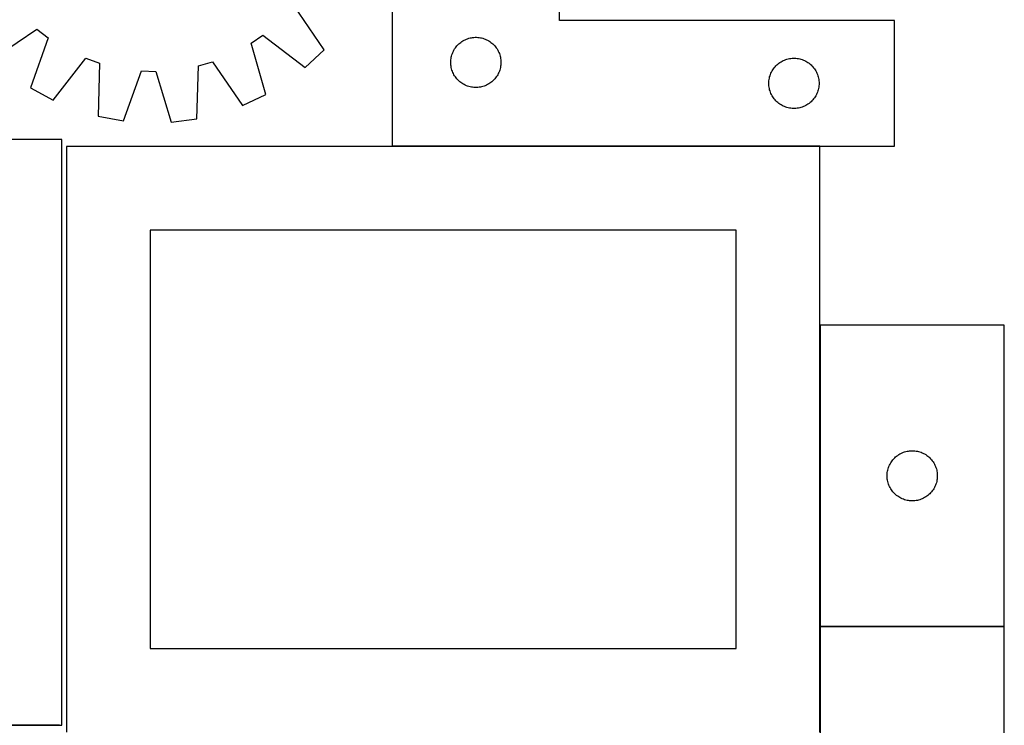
# Model space of a CAD drawing. Header units: millimetres. Extents: x 7 to 1493, y 7 to 2993.
# Tile 9 of 12: x 883 to 1471, y 1763 to 2184. Entities that reach past the tile are written whole.
import ezdxf

# ---------------------------------------------------------------- set-up
doc = ezdxf.new("R2010")
doc.units = ezdxf.units.MM
doc.layers.add('COMMON', color=5, linetype='CONTINUOUS', true_color=0x0000ff)
doc.layers.add('CUT', color=7, linetype='CONTINUOUS', true_color=0x000000)

msp = doc.modelspace()

# ---------------------------------------------------------------- linework, layer by layer
at = {"layer": 'COMMON'}
for p, q in [((1360.859625, 2108.692747), (1105.412353, 2108.692747)), ((1360.959625, 2001.772524), (1360.959625, 1821.772524)), ((1360.959625, 1821.572523), (1360.959625, 1758.592746)), ((1471.059626, 1821.672524), (1361.059626, 1821.672524)), ((906.724736, 1762.723825), (458.049576, 1762.723825))]:
    msp.add_line(p, q, dxfattribs=at)
at = {"layer": 'CUT'}
for p, q in [((1105.412353, 2358.792747), (1105.412353, 2108.792747)), ((1205.412353, 2183.792747), (1205.412353, 2358.792747)), ((1064.727295, 2166.399298), (1046.912001, 2192.697398)), ((1405.412353, 2183.792747), (1205.412353, 2183.792747)), ((1405.412353, 2108.792747), (1405.412353, 2183.792747)), ((866.812792, 2160.935818), (893.110892, 2178.751112)), ((893.110892, 2178.751112), (899.907109, 2173.523226)), ((899.907109, 2173.523226), (889.433323, 2143.535319)), ((1021.198171, 2170.201491), (1028.270334, 2175.049572)), ((1030.014963, 2139.685283), (1021.198171, 2170.201491)), ((1028.270334, 2175.049572), (1053.55395, 2155.821637)), ((1145.223253, 2169.801028), (1145.803455, 2170.310954)), ((1145.803455, 2170.310954), (1146.409138, 2170.790336)), ((1146.409138, 2170.790336), (1147.038697, 2171.237902)), ((1147.038697, 2171.237902), (1147.690461, 2171.652467)), ((1147.690461, 2171.652467), (1148.362701, 2172.032929)), ((1148.362701, 2172.032929), (1149.053637, 2172.378281)), ((1149.053637, 2172.378281), (1149.761434, 2172.687607)), ((1149.761434, 2172.687607), (1150.484217, 2172.960086)), ((1150.484217, 2172.960086), (1151.220068, 2173.194995)), ((1151.220068, 2173.194995), (1151.967036, 2173.391713)), ((1151.967036, 2173.391713), (1152.723141, 2173.549717)), ((1152.723141, 2173.549717), (1153.486377, 2173.668587)), ((1153.486377, 2173.668587), (1154.254721, 2173.74801)), ((1154.254721, 2173.74801), (1155.026134, 2173.787774)), ((1155.026134, 2173.787774), (1155.798571, 2173.787774)), ((1155.798571, 2173.787774), (1156.569985, 2173.74801)), ((1156.569985, 2173.74801), (1157.338328, 2173.668587)), ((1157.338328, 2173.668587), (1158.101564, 2173.549717)), ((1158.101564, 2173.549717), (1158.857669, 2173.391713)), ((1158.857669, 2173.391713), (1159.604637, 2173.194995)), ((1159.604637, 2173.194995), (1160.340488, 2172.960086)), ((1160.340488, 2172.960086), (1161.063271, 2172.687607)), ((1161.063271, 2172.687607), (1161.771068, 2172.378281)), ((1161.771068, 2172.378281), (1162.462004, 2172.032929)), ((1162.462004, 2172.032929), (1163.134245, 2171.652467)), ((1163.134245, 2171.652467), (1163.786008, 2171.237902)), ((1163.786008, 2171.237902), (1164.415567, 2170.790336)), ((1164.415567, 2170.790336), (1165.02125, 2170.310954)), ((1165.02125, 2170.310954), (1165.601453, 2169.801028)), ((1053.55395, 2155.821637), (1064.727295, 2166.399298)), ((1141.3766, 2164.084029), (1141.667599, 2164.799556)), ((1141.667599, 2164.799556), (1141.995046, 2165.499154)), ((1141.995046, 2165.499154), (1142.358074, 2166.180968)), ((1142.358074, 2166.180968), (1142.755719, 2166.84319)), ((1142.755719, 2166.84319), (1143.186928, 2167.484064)), ((1143.186928, 2167.484064), (1143.650556, 2168.10189)), ((1143.650556, 2168.10189), (1144.145374, 2168.695029)), ((1144.145374, 2168.695029), (1144.67007, 2169.26191)), ((1144.67007, 2169.26191), (1145.223253, 2169.801028)), ((1165.601453, 2169.801028), (1166.154635, 2169.26191)), ((1166.154635, 2169.26191), (1166.679332, 2168.695029)), ((1166.679332, 2168.695029), (1167.17415, 2168.10189)), ((1167.17415, 2168.10189), (1167.637778, 2167.484064)), ((1167.637778, 2167.484064), (1168.068986, 2166.84319)), ((1168.068986, 2166.84319), (1168.466631, 2166.180968)), ((1168.466631, 2166.180968), (1168.829659, 2165.499154)), ((1168.829659, 2165.499154), (1169.157106, 2164.799556)), ((1169.157106, 2164.799556), (1169.448105, 2164.084029)), ((902.94603, 2136.177514), (922.451781, 2161.247425)), ((922.451781, 2161.247425), (930.530874, 2158.375555)), ((930.530874, 2158.375555), (929.836484, 2126.618783)), ((989.791249, 2156.752623), (998.015414, 2159.178003)), ((998.015414, 2159.178003), (1016.119804, 2133.078083)), ((1140.412353, 2158.792747), (1140.432241, 2159.564929)), ((1140.432241, 2158.020566), (1140.412353, 2158.792747)), ((1140.432241, 2159.564929), (1140.491854, 2160.335062)), ((1140.491854, 2160.335062), (1140.591034, 2161.101106)), ((1140.591034, 2161.101106), (1140.729517, 2161.861028)), ((1140.729517, 2161.861028), (1140.906937, 2162.612814)), ((1140.906937, 2162.612814), (1141.122822, 2163.35447)), ((1141.122822, 2163.35447), (1141.3766, 2164.084029)), ((1169.448105, 2164.084029), (1169.701883, 2163.35447)), ((1169.701883, 2163.35447), (1169.917768, 2162.612814)), ((1169.917768, 2162.612814), (1170.095188, 2161.861028)), ((1170.095188, 2161.861028), (1170.233671, 2161.101106)), ((1170.233671, 2161.101106), (1170.332851, 2160.335062)), ((1170.332851, 2160.335062), (1170.392464, 2159.564929)), ((1170.392464, 2159.564929), (1170.412353, 2158.792747)), ((1170.412353, 2158.792747), (1170.392464, 2158.020566)), ((1336.409138, 2158.290336), (1337.038697, 2158.737902)), ((1337.038697, 2158.737902), (1337.690461, 2159.152467)), ((1337.690461, 2159.152467), (1338.362701, 2159.532929)), ((1338.362701, 2159.532929), (1339.053637, 2159.878281)), ((1339.053637, 2159.878281), (1339.761434, 2160.187607)), ((1339.761434, 2160.187607), (1340.484217, 2160.460086)), ((1340.484217, 2160.460086), (1341.220068, 2160.694995)), ((1341.220068, 2160.694995), (1341.967036, 2160.891713)), ((1341.967036, 2160.891713), (1342.723141, 2161.049717)), ((1342.723141, 2161.049717), (1343.486377, 2161.168587)), ((1343.486377, 2161.168587), (1344.254721, 2161.24801)), ((1344.254721, 2161.24801), (1345.026134, 2161.287774)), ((1345.026134, 2161.287774), (1345.798571, 2161.287774)), ((1345.798571, 2161.287774), (1346.569985, 2161.24801)), ((1346.569985, 2161.24801), (1347.338328, 2161.168587)), ((1347.338328, 2161.168587), (1348.101564, 2161.049717)), ((1348.101564, 2161.049717), (1348.857669, 2160.891713)), ((1348.857669, 2160.891713), (1349.604637, 2160.694995)), ((1349.604637, 2160.694995), (1350.340488, 2160.460086)), ((1350.340488, 2160.460086), (1351.063271, 2160.187607)), ((1351.063271, 2160.187607), (1351.771068, 2159.878281)), ((1351.771068, 2159.878281), (1352.462004, 2159.532929)), ((1352.462004, 2159.532929), (1353.134245, 2159.152467)), ((1353.134245, 2159.152467), (1353.786008, 2158.737902)), ((1353.786008, 2158.737902), (1354.415567, 2158.290336)), ((944.961519, 2123.796751), (955.765562, 2153.667262)), ((955.765562, 2153.667262), (964.336692, 2153.432529)), ((964.336692, 2153.432529), (973.48967, 2123.015465)), ((988.746489, 2125.005446), (989.791249, 2156.752623)), ((1140.491854, 2157.250432), (1140.432241, 2158.020566)), ((1140.591034, 2156.484389), (1140.491854, 2157.250432)), ((1140.729517, 2155.724466), (1140.591034, 2156.484389)), ((1140.906937, 2154.97268), (1140.729517, 2155.724466)), ((1141.122822, 2154.231025), (1140.906937, 2154.97268)), ((1141.3766, 2153.501466), (1141.122822, 2154.231025)), ((1141.667599, 2152.785939), (1141.3766, 2153.501466)), ((1141.995046, 2152.08634), (1141.667599, 2152.785939)), ((1169.157106, 2152.785939), (1168.829659, 2152.08634)), ((1169.448105, 2153.501466), (1169.157106, 2152.785939)), ((1169.701883, 2154.231025), (1169.448105, 2153.501466)), ((1169.917768, 2154.97268), (1169.701883, 2154.231025)), ((1170.095188, 2155.724466), (1169.917768, 2154.97268)), ((1170.233671, 2156.484389), (1170.095188, 2155.724466)), ((1170.332851, 2157.250432), (1170.233671, 2156.484389)), ((1170.392464, 2158.020566), (1170.332851, 2157.250432)), ((1331.667599, 2152.299556), (1331.995046, 2152.999154)), ((1331.995046, 2152.999154), (1332.358074, 2153.680968)), ((1332.358074, 2153.680968), (1332.755719, 2154.34319)), ((1332.755719, 2154.34319), (1333.186928, 2154.984064)), ((1333.186928, 2154.984064), (1333.650556, 2155.60189)), ((1333.650556, 2155.60189), (1334.145374, 2156.195029)), ((1334.145374, 2156.195029), (1334.67007, 2156.76191)), ((1334.67007, 2156.76191), (1335.223253, 2157.301028)), ((1335.223253, 2157.301028), (1335.803455, 2157.810954)), ((1335.803455, 2157.810954), (1336.409138, 2158.290336)), ((1354.415567, 2158.290336), (1355.02125, 2157.810954)), ((1355.02125, 2157.810954), (1355.601453, 2157.301028)), ((1355.601453, 2157.301028), (1356.154635, 2156.76191)), ((1356.154635, 2156.76191), (1356.679332, 2156.195029)), ((1356.679332, 2156.195029), (1357.17415, 2155.60189)), ((1357.17415, 2155.60189), (1357.637778, 2154.984064)), ((1357.637778, 2154.984064), (1358.068986, 2154.34319)), ((1358.068986, 2154.34319), (1358.466631, 2153.680968)), ((1358.466631, 2153.680968), (1358.829659, 2152.999154)), ((1358.829659, 2152.999154), (1359.157106, 2152.299556)), ((1142.358074, 2151.404526), (1141.995046, 2152.08634)), ((1142.755719, 2150.742304), (1142.358074, 2151.404526)), ((1143.186928, 2150.101431), (1142.755719, 2150.742304)), ((1143.650556, 2149.483605), (1143.186928, 2150.101431)), ((1144.145374, 2148.890465), (1143.650556, 2149.483605)), ((1144.67007, 2148.323585), (1144.145374, 2148.890465)), ((1145.223253, 2147.784467), (1144.67007, 2148.323585)), ((1145.803455, 2147.274541), (1145.223253, 2147.784467)), ((1146.409138, 2146.795159), (1145.803455, 2147.274541)), ((1147.038697, 2146.347592), (1146.409138, 2146.795159)), ((1164.415567, 2146.795159), (1163.786008, 2146.347592)), ((1165.02125, 2147.274541), (1164.415567, 2146.795159)), ((1165.601453, 2147.784467), (1165.02125, 2147.274541)), ((1166.154635, 2148.323585), (1165.601453, 2147.784467)), ((1166.679332, 2148.890465), (1166.154635, 2148.323585)), ((1167.17415, 2149.483605), (1166.679332, 2148.890465)), ((1167.637778, 2150.101431), (1167.17415, 2149.483605)), ((1168.068986, 2150.742304), (1167.637778, 2150.101431)), ((1168.466631, 2151.404526), (1168.068986, 2150.742304)), ((1168.829659, 2152.08634), (1168.466631, 2151.404526)), ((1330.412353, 2146.292747), (1330.432241, 2147.064929)), ((1330.432241, 2147.064929), (1330.491854, 2147.835062)), ((1330.491854, 2147.835062), (1330.591034, 2148.601106)), ((1330.591034, 2148.601106), (1330.729517, 2149.361028)), ((1330.729517, 2149.361028), (1330.906937, 2150.112814)), ((1330.906937, 2150.112814), (1331.122822, 2150.85447)), ((1331.122822, 2150.85447), (1331.3766, 2151.584029)), ((1331.3766, 2151.584029), (1331.667599, 2152.299556)), ((1359.157106, 2152.299556), (1359.448105, 2151.584029)), ((1359.448105, 2151.584029), (1359.701883, 2150.85447)), ((1359.701883, 2150.85447), (1359.917768, 2150.112814)), ((1359.917768, 2150.112814), (1360.095188, 2149.361028)), ((1360.095188, 2149.361028), (1360.233671, 2148.601106)), ((1360.233671, 2148.601106), (1360.332851, 2147.835062)), ((1360.332851, 2147.835062), (1360.392464, 2147.064929)), ((1360.392464, 2147.064929), (1360.412353, 2146.292747)), ((889.433323, 2143.535319), (902.94603, 2136.177514)), ((1147.690461, 2145.933028), (1147.038697, 2146.347592)), ((1148.362701, 2145.552565), (1147.690461, 2145.933028)), ((1149.053637, 2145.207213), (1148.362701, 2145.552565)), ((1149.761434, 2144.897888), (1149.053637, 2145.207213)), ((1150.484217, 2144.625409), (1149.761434, 2144.897888)), ((1151.220068, 2144.390499), (1150.484217, 2144.625409)), ((1151.967036, 2144.193782), (1151.220068, 2144.390499)), ((1152.723141, 2144.035778), (1151.967036, 2144.193782)), ((1153.486377, 2143.916907), (1152.723141, 2144.035778)), ((1154.254721, 2143.837484), (1153.486377, 2143.916907)), ((1155.026134, 2143.79772), (1154.254721, 2143.837484)), ((1155.798571, 2143.79772), (1155.026134, 2143.79772)), ((1156.569985, 2143.837484), (1155.798571, 2143.79772)), ((1157.338328, 2143.916907), (1156.569985, 2143.837484)), ((1158.101564, 2144.035778), (1157.338328, 2143.916907)), ((1158.857669, 2144.193782), (1158.101564, 2144.035778)), ((1159.604637, 2144.390499), (1158.857669, 2144.193782)), ((1160.340488, 2144.625409), (1159.604637, 2144.390499)), ((1161.063271, 2144.897888), (1160.340488, 2144.625409)), ((1161.771068, 2145.207213), (1161.063271, 2144.897888)), ((1162.462004, 2145.552565), (1161.771068, 2145.207213)), ((1163.134245, 2145.933028), (1162.462004, 2145.552565)), ((1163.786008, 2146.347592), (1163.134245, 2145.933028)), ((1330.432241, 2145.520566), (1330.412353, 2146.292747)), ((1330.491854, 2144.750432), (1330.432241, 2145.520566)), ((1330.591034, 2143.984389), (1330.491854, 2144.750432)), ((1330.729517, 2143.224466), (1330.591034, 2143.984389)), ((1330.906937, 2142.47268), (1330.729517, 2143.224466)), ((1331.122822, 2141.731025), (1330.906937, 2142.47268)), ((1331.3766, 2141.001466), (1331.122822, 2141.731025)), ((1331.667599, 2140.285939), (1331.3766, 2141.001466)), ((1359.448105, 2141.001466), (1359.157106, 2140.285939)), ((1359.701883, 2141.731025), (1359.448105, 2141.001466)), ((1359.917768, 2142.47268), (1359.701883, 2141.731025)), ((1360.095188, 2143.224466), (1359.917768, 2142.47268)), ((1360.233671, 2143.984389), (1360.095188, 2143.224466)), ((1360.332851, 2144.750432), (1360.233671, 2143.984389)), ((1360.392464, 2145.520566), (1360.332851, 2144.750432)), ((1360.412353, 2146.292747), (1360.392464, 2145.520566)), ((1016.119804, 2133.078083), (1030.014963, 2139.685283)), ((1331.995046, 2139.58634), (1331.667599, 2140.285939)), ((1332.358074, 2138.904526), (1331.995046, 2139.58634)), ((1332.755719, 2138.242304), (1332.358074, 2138.904526)), ((1333.186928, 2137.601431), (1332.755719, 2138.242304)), ((1333.650556, 2136.983605), (1333.186928, 2137.601431)), ((1334.145374, 2136.390465), (1333.650556, 2136.983605)), ((1334.67007, 2135.823585), (1334.145374, 2136.390465)), ((1335.223253, 2135.284467), (1334.67007, 2135.823585)), ((1335.803455, 2134.774541), (1335.223253, 2135.284467)), ((1355.601453, 2135.284467), (1355.02125, 2134.774541)), ((1356.154635, 2135.823585), (1355.601453, 2135.284467)), ((1356.679332, 2136.390465), (1356.154635, 2135.823585)), ((1357.17415, 2136.983605), (1356.679332, 2136.390465)), ((1357.637778, 2137.601431), (1357.17415, 2136.983605)), ((1358.068986, 2138.242304), (1357.637778, 2137.601431)), ((1358.466631, 2138.904526), (1358.068986, 2138.242304)), ((1358.829659, 2139.58634), (1358.466631, 2138.904526)), ((1359.157106, 2140.285939), (1358.829659, 2139.58634)), ((1336.409138, 2134.295159), (1335.803455, 2134.774541)), ((1337.038697, 2133.847592), (1336.409138, 2134.295159)), ((1337.690461, 2133.433028), (1337.038697, 2133.847592)), ((1338.362701, 2133.052565), (1337.690461, 2133.433028)), ((1339.053637, 2132.707213), (1338.362701, 2133.052565)), ((1339.761434, 2132.397888), (1339.053637, 2132.707213)), ((1340.484217, 2132.125409), (1339.761434, 2132.397888)), ((1341.220068, 2131.890499), (1340.484217, 2132.125409)), ((1341.967036, 2131.693782), (1341.220068, 2131.890499)), ((1342.723141, 2131.535778), (1341.967036, 2131.693782)), ((1343.486377, 2131.416907), (1342.723141, 2131.535778)), ((1344.254721, 2131.337484), (1343.486377, 2131.416907)), ((1345.026134, 2131.29772), (1344.254721, 2131.337484)), ((1345.798571, 2131.29772), (1345.026134, 2131.29772)), ((1346.569985, 2131.337484), (1345.798571, 2131.29772)), ((1347.338328, 2131.416907), (1346.569985, 2131.337484)), ((1348.101564, 2131.535778), (1347.338328, 2131.416907)), ((1348.857669, 2131.693782), (1348.101564, 2131.535778)), ((1349.604637, 2131.890499), (1348.857669, 2131.693782)), ((1350.340488, 2132.125409), (1349.604637, 2131.890499)), ((1351.063271, 2132.397888), (1350.340488, 2132.125409)), ((1351.771068, 2132.707213), (1351.063271, 2132.397888)), ((1352.462004, 2133.052565), (1351.771068, 2132.707213)), ((1353.134245, 2133.433028), (1352.462004, 2133.052565)), ((1353.786008, 2133.847592), (1353.134245, 2133.433028)), ((1354.415567, 2134.295159), (1353.786008, 2133.847592)), ((1355.02125, 2134.774541), (1354.415567, 2134.295159)), ((929.836484, 2126.618783), (944.961519, 2123.796751)), ((973.48967, 2123.015465), (988.746489, 2125.005446)), ((908.049576, 2112.823825), (458.049576, 2112.823825)), ((908.049576, 1762.823825), (908.049576, 2112.823825)), ((1360.859625, 2108.592746), (910.859625, 2108.592746)), ((910.859625, 2108.592746), (910.859625, 1758.592746)), ((1105.412353, 2108.792747), (1405.412353, 2108.792747)), ((1360.859625, 1758.592746), (1360.859625, 2108.592746)), ((1310.859625, 2058.592746), (960.859625, 2058.592746)), ((960.859625, 2058.592746), (960.859625, 1808.592746)), ((1310.859625, 1808.592746), (1310.859625, 2058.592746)), ((1471.059626, 2001.772524), (1361.059626, 2001.772524)), ((1361.059626, 2001.772524), (1361.059626, 1821.772524)), ((1471.059626, 1821.772524), (1471.059626, 2001.772524)), ((1406.157344, 1923.039503), (1406.750484, 1923.534321)), ((1406.750484, 1923.534321), (1407.368309, 1923.997949)), ((1407.368309, 1923.997949), (1408.009183, 1924.429157)), ((1408.009183, 1924.429157), (1408.671405, 1924.826803)), ((1408.671405, 1924.826803), (1409.353219, 1925.18983)), ((1409.353219, 1925.18983), (1410.052817, 1925.517278)), ((1410.052817, 1925.517278), (1410.768344, 1925.808276)), ((1410.768344, 1925.808276), (1411.497903, 1926.062055)), ((1411.497903, 1926.062055), (1412.239559, 1926.27794)), ((1412.239559, 1926.27794), (1412.991345, 1926.455359)), ((1412.991345, 1926.455359), (1413.751267, 1926.593842)), ((1413.751267, 1926.593842), (1414.517311, 1926.693022)), ((1414.517311, 1926.693022), (1415.287444, 1926.752635)), ((1415.287444, 1926.752635), (1416.059626, 1926.772524)), ((1416.059626, 1926.772524), (1416.831807, 1926.752635)), ((1416.831807, 1926.752635), (1417.601941, 1926.693022)), ((1417.601941, 1926.693022), (1418.367984, 1926.593842)), ((1418.367984, 1926.593842), (1419.127907, 1926.455359)), ((1419.127907, 1926.455359), (1419.879693, 1926.27794)), ((1419.879693, 1926.27794), (1420.621348, 1926.062055)), ((1420.621348, 1926.062055), (1421.350907, 1925.808276)), ((1421.350907, 1925.808276), (1422.066434, 1925.517278)), ((1422.066434, 1925.517278), (1422.766033, 1925.18983)), ((1422.766033, 1925.18983), (1423.447847, 1924.826803)), ((1423.447847, 1924.826803), (1424.110069, 1924.429157)), ((1424.110069, 1924.429157), (1424.750942, 1923.997949)), ((1424.750942, 1923.997949), (1425.368768, 1923.534321)), ((1425.368768, 1923.534321), (1425.961908, 1923.039503)), ((1401.892287, 1916.70066), (1402.164766, 1917.423442)), ((1402.164766, 1917.423442), (1402.474092, 1918.13124)), ((1402.474092, 1918.13124), (1402.819444, 1918.822175)), ((1402.819444, 1918.822175), (1403.199906, 1919.494416)), ((1403.199906, 1919.494416), (1403.614471, 1920.14618)), ((1403.614471, 1920.14618), (1404.062037, 1920.775738)), ((1404.062037, 1920.775738), (1404.541419, 1921.381422)), ((1404.541419, 1921.381422), (1405.051345, 1921.961624)), ((1405.051345, 1921.961624), (1405.590463, 1922.514807)), ((1405.590463, 1922.514807), (1406.157344, 1923.039503)), ((1425.961908, 1923.039503), (1426.528788, 1922.514807)), ((1426.528788, 1922.514807), (1427.067906, 1921.961624)), ((1427.067906, 1921.961624), (1427.577832, 1921.381422)), ((1427.577832, 1921.381422), (1428.057214, 1920.775738)), ((1428.057214, 1920.775738), (1428.504781, 1920.14618)), ((1428.504781, 1920.14618), (1428.919345, 1919.494416)), ((1428.919345, 1919.494416), (1429.299808, 1918.822175)), ((1429.299808, 1918.822175), (1429.64516, 1918.13124)), ((1429.64516, 1918.13124), (1429.954485, 1917.423442)), ((1429.954485, 1917.423442), (1430.226964, 1916.70066)), ((1401.064599, 1912.158743), (1401.104363, 1912.930156)), ((1401.064599, 1911.386305), (1401.064599, 1912.158743)), ((1401.104363, 1910.614892), (1401.064599, 1911.386305)), ((1401.104363, 1912.930156), (1401.183786, 1913.698499)), ((1401.183786, 1913.698499), (1401.302656, 1914.461735)), ((1401.302656, 1914.461735), (1401.46066, 1915.21784)), ((1401.46066, 1915.21784), (1401.657378, 1915.964808)), ((1401.657378, 1915.964808), (1401.892287, 1916.70066)), ((1430.226964, 1916.70066), (1430.461874, 1915.964808)), ((1430.461874, 1915.964808), (1430.658591, 1915.21784)), ((1430.658591, 1915.21784), (1430.816595, 1914.461735)), ((1430.816595, 1914.461735), (1430.935466, 1913.698499)), ((1430.935466, 1913.698499), (1431.014889, 1912.930156)), ((1431.014889, 1912.930156), (1431.054653, 1912.158743)), ((1431.054653, 1911.386305), (1431.014889, 1910.614892)), ((1431.054653, 1912.158743), (1431.054653, 1911.386305)), ((1401.183786, 1909.846549), (1401.104363, 1910.614892)), ((1401.302656, 1909.083313), (1401.183786, 1909.846549)), ((1401.46066, 1908.327208), (1401.302656, 1909.083313)), ((1401.657378, 1907.580239), (1401.46066, 1908.327208)), ((1401.892287, 1906.844388), (1401.657378, 1907.580239)), ((1402.164766, 1906.121606), (1401.892287, 1906.844388)), ((1402.474092, 1905.413808), (1402.164766, 1906.121606)), ((1429.954485, 1906.121606), (1429.64516, 1905.413808)), ((1430.226964, 1906.844388), (1429.954485, 1906.121606)), ((1430.461874, 1907.580239), (1430.226964, 1906.844388)), ((1430.658591, 1908.327208), (1430.461874, 1907.580239)), ((1430.816595, 1909.083313), (1430.658591, 1908.327208)), ((1430.935466, 1909.846549), (1430.816595, 1909.083313)), ((1431.014889, 1910.614892), (1430.935466, 1909.846549)), ((1402.819444, 1904.722873), (1402.474092, 1905.413808)), ((1403.199906, 1904.050632), (1402.819444, 1904.722873)), ((1403.614471, 1903.398868), (1403.199906, 1904.050632)), ((1404.062037, 1902.76931), (1403.614471, 1903.398868)), ((1404.541419, 1902.163626), (1404.062037, 1902.76931)), ((1405.051345, 1901.583424), (1404.541419, 1902.163626)), ((1405.590463, 1901.030241), (1405.051345, 1901.583424)), ((1406.157344, 1900.505545), (1405.590463, 1901.030241)), ((1406.750484, 1900.010727), (1406.157344, 1900.505545)), ((1407.368309, 1899.547099), (1406.750484, 1900.010727)), ((1425.368768, 1900.010727), (1424.750942, 1899.547099)), ((1425.961908, 1900.505545), (1425.368768, 1900.010727)), ((1426.528788, 1901.030241), (1425.961908, 1900.505545)), ((1427.067906, 1901.583424), (1426.528788, 1901.030241)), ((1427.577832, 1902.163626), (1427.067906, 1901.583424)), ((1428.057214, 1902.76931), (1427.577832, 1902.163626)), ((1428.504781, 1903.398868), (1428.057214, 1902.76931)), ((1428.919345, 1904.050632), (1428.504781, 1903.398868)), ((1429.299808, 1904.722873), (1428.919345, 1904.050632)), ((1429.64516, 1905.413808), (1429.299808, 1904.722873)), ((1408.009183, 1899.115891), (1407.368309, 1899.547099)), ((1408.671405, 1898.718245), (1408.009183, 1899.115891)), ((1409.353219, 1898.355218), (1408.671405, 1898.718245)), ((1410.052817, 1898.02777), (1409.353219, 1898.355218)), ((1410.768344, 1897.736772), (1410.052817, 1898.02777)), ((1411.497903, 1897.482993), (1410.768344, 1897.736772)), ((1412.239559, 1897.267108), (1411.497903, 1897.482993)), ((1412.991345, 1897.089689), (1412.239559, 1897.267108)), ((1413.751267, 1896.951206), (1412.991345, 1897.089689)), ((1414.517311, 1896.852026), (1413.751267, 1896.951206)), ((1415.287444, 1896.792413), (1414.517311, 1896.852026)), ((1416.059626, 1896.772524), (1415.287444, 1896.792413)), ((1416.831807, 1896.792413), (1416.059626, 1896.772524)), ((1417.601941, 1896.852026), (1416.831807, 1896.792413)), ((1418.367984, 1896.951206), (1417.601941, 1896.852026)), ((1419.127907, 1897.089689), (1418.367984, 1896.951206)), ((1419.879693, 1897.267108), (1419.127907, 1897.089689)), ((1420.621348, 1897.482993), (1419.879693, 1897.267108)), ((1421.350907, 1897.736772), (1420.621348, 1897.482993)), ((1422.066434, 1898.02777), (1421.350907, 1897.736772)), ((1422.766033, 1898.355218), (1422.066434, 1898.02777)), ((1423.447847, 1898.718245), (1422.766033, 1898.355218)), ((1424.110069, 1899.115891), (1423.447847, 1898.718245)), ((1424.750942, 1899.547099), (1424.110069, 1899.115891)), ((1361.059626, 1821.772524), (1471.059626, 1821.772524)), ((1471.059626, 1821.572523), (1361.059626, 1821.572523)), ((1361.059626, 1821.572523), (1361.059626, 1641.572523)), ((1471.059626, 1641.572523), (1471.059626, 1821.572523)), ((960.859625, 1808.592746), (1310.859625, 1808.592746)), ((458.049576, 1762.823825), (908.049576, 1762.823825))]:
    msp.add_line(p, q, dxfattribs=at)

doc.saveas('drawing.dxf')
